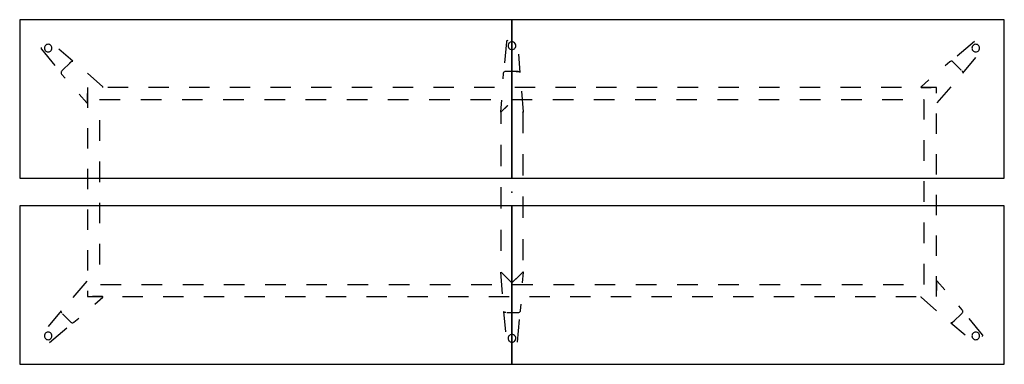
# Model space of a CAD drawing. Header units: metres. Extents: x 2.76 to 6.76, y -2.37 to -0.97.
import ezdxf

# ---------------------------------------------------------------- set-up
doc = ezdxf.new("R2010")
doc.units = ezdxf.units.M
doc.header["$MEASUREMENT"] = 0

# ---------------------------------------------------------------- blocks, each defined once
blk = doc.blocks.new('bd9dfced-5b42-42c2-aab7-2bb6c80cb5c4')
at = {"color": 252, "lineweight": 25, "true_color": 0x848484}
for p, q in [((4.7392, -1.0564), (4.7311, -1.1416)), ((6.641, -1.0548), (6.5697, -1.1145)), ((2.8501, -1.0868), (2.9046, -1.1527)), ((2.9782, -1.1354), (2.9206, -1.0871)), ((4.7954, -1.1814), (4.7888, -1.1065)), ((6.593, -1.1834), (6.6456, -1.1198)), ((2.9688, -1.1389), (2.9324, -1.1752)), ((2.9637, -1.144), (2.9699, -1.1378)), ((6.5409, -1.1374), (6.5215, -1.1543)), ((6.5869, -1.1716), (6.5532, -1.1378)), ((2.932, -1.1875), (2.9465, -1.2041)), ((3.0995, -1.239), (3.0365, -1.1846)), ((4.7259, -1.1856), (4.7244, -1.2076)), ((4.7863, -1.1772), (4.7349, -1.1772)), ((4.7791, -1.1772), (4.7878, -1.1772)), ((6.5895, -1.1742), (6.5906, -1.1752)), ((6.4557, -1.2112), (6.4235, -1.239)), ((6.4891, -1.3047), (6.546, -1.2389)), ((3.0036, -1.2697), (3.0339, -1.3047)), ((3.0365, -1.2417), (3.0365, -1.3244)), ((3.0365, -1.3037), (3.0365, -1.2666)), ((3.2019, -1.2417), (3.1192, -1.2417)), ((3.3673, -1.2417), (3.2846, -1.2417)), ((3.5327, -1.2417), (3.45, -1.2417)), ((3.6981, -1.2417), (3.6154, -1.2417)), ((3.8634, -1.2417), (3.7807, -1.2417)), ((4.0288, -1.2417), (3.9461, -1.2417)), ((4.1942, -1.2417), (4.1115, -1.2417)), ((4.3596, -1.2417), (4.2769, -1.2417)), ((4.525, -1.2417), (4.4423, -1.2417)), ((4.6904, -1.2417), (4.6077, -1.2417)), ((4.8557, -1.2417), (4.7731, -1.2417)), ((4.8079, -1.3405), (4.8019, -1.2574)), ((5.0211, -1.2417), (4.9384, -1.2417)), ((5.1865, -1.2417), (5.1038, -1.2417)), ((5.3519, -1.2417), (5.2692, -1.2417)), ((5.5173, -1.2417), (5.4346, -1.2417)), ((5.6827, -1.2417), (5.6, -1.2417)), ((5.8481, -1.2417), (5.7654, -1.2417)), ((6.0134, -1.2417), (5.9307, -1.2417)), ((6.1788, -1.2417), (6.0961, -1.2417)), ((6.3442, -1.2417), (6.2615, -1.2417)), ((6.4245, -1.2417), (6.4652, -1.2417)), ((6.4865, -1.2417), (6.4269, -1.2417)), ((6.4865, -1.2647), (6.4865, -1.2417)), ((3.1702, -1.2917), (3.0865, -1.2917)), ((3.3375, -1.2917), (3.2539, -1.2917)), ((3.5049, -1.2917), (3.4212, -1.2917)), ((3.6722, -1.2917), (3.5886, -1.2917)), ((3.8396, -1.2917), (3.7559, -1.2917)), ((4.0069, -1.2917), (3.9233, -1.2917)), ((4.1743, -1.2917), (4.0906, -1.2917)), ((4.3416, -1.2917), (4.2579, -1.2917)), ((4.509, -1.2917), (4.4253, -1.2917)), ((4.6763, -1.2917), (4.5926, -1.2917)), ((4.7185, -1.2943), (4.7151, -1.3405)), ((4.7445, -1.3148), (4.7177, -1.3416)), ((4.7177, -1.3416), (4.7439, -1.3154)), ((4.8437, -1.2917), (4.76, -1.2917)), ((5.011, -1.2917), (4.9273, -1.2917)), ((5.1784, -1.2917), (5.0947, -1.2917)), ((5.3457, -1.2917), (5.262, -1.2917)), ((5.513, -1.2917), (5.4294, -1.2917)), ((5.6804, -1.2917), (5.5967, -1.2917)), ((5.8477, -1.2917), (5.7641, -1.2917)), ((6.0151, -1.2917), (5.9314, -1.2917)), ((6.1824, -1.2917), (6.0988, -1.2917)), ((6.3498, -1.2917), (6.2661, -1.2917)), ((6.4365, -1.2917), (6.4335, -1.2917)), ((6.4365, -1.3723), (6.4365, -1.2917)), ((4.7168, -1.3429), (4.7165, -1.3444)), ((4.7165, -1.3444), (4.7165, -1.3895)), ((4.7177, -1.3416), (4.7168, -1.3429)), ((4.8062, -1.3429), (4.8053, -1.3416)), ((4.8065, -1.3444), (4.8062, -1.3429)), ((4.8065, -1.4274), (4.8065, -1.3444)), ((6.4865, -1.4301), (6.4865, -1.3474)), ((3.0865, -1.3753), (3.0865, -1.459)), ((3.0365, -1.4071), (3.0365, -1.4897)), ((4.7165, -1.4756), (4.7165, -1.5616)), ((6.4365, -1.5396), (6.4365, -1.456)), ((4.8065, -1.5995), (4.8065, -1.5135)), ((6.4865, -1.5955), (6.4865, -1.5128)), ((3.0865, -1.5427), (3.0865, -1.6264)), ((3.0365, -1.5724), (3.0365, -1.6551)), ((6.4365, -1.707), (6.4365, -1.6233)), ((4.7165, -1.6477), (4.7165, -1.7338)), ((6.4865, -1.7609), (6.4865, -1.6782)), ((3.0865, -1.71), (3.0865, -1.7937)), ((4.8065, -1.7717), (4.8065, -1.6856)), ((3.0365, -1.7378), (3.0365, -1.8205)), ((6.4365, -1.8743), (6.4365, -1.7906)), ((4.7165, -1.8199), (4.7165, -1.906)), ((3.0865, -1.8774), (3.0865, -1.9611)), ((4.8065, -1.9438), (4.8065, -1.8578)), ((6.4865, -1.9263), (6.4865, -1.8436)), ((3.0365, -1.9032), (3.0365, -1.9859)), ((6.4365, -2.0417), (6.4365, -1.958)), ((4.7151, -1.9929), (4.7214, -2.0796)), ((4.7177, -1.9917), (4.7615, -2.0356)), ((4.8054, -1.9917), (4.7766, -2.0205)), ((4.8048, -2.0354), (4.8079, -1.9929)), ((3.0339, -2.0287), (2.977, -2.0945)), ((4.7615, -2.0356), (4.7786, -2.0185)), ((6.4865, -2.0917), (6.4865, -2.009)), ((6.4865, -2.0296), (6.4865, -2.0667)), ((6.5194, -2.0636), (6.4891, -2.0287)), ((3.0365, -2.0686), (3.0365, -2.0917)), ((3.0896, -2.0417), (3.1733, -2.0417)), ((3.2569, -2.0417), (3.3406, -2.0417)), ((3.4243, -2.0417), (3.5079, -2.0417)), ((3.5916, -2.0417), (3.6753, -2.0417)), ((3.759, -2.0417), (3.8426, -2.0417)), ((3.9263, -2.0417), (4.01, -2.0417)), ((4.0937, -2.0417), (4.1773, -2.0417)), ((4.261, -2.0417), (4.3447, -2.0417)), ((4.4284, -2.0417), (4.512, -2.0417)), ((4.5957, -2.0417), (4.6794, -2.0417)), ((4.763, -2.0417), (4.8467, -2.0417)), ((4.9304, -2.0417), (5.0141, -2.0417)), ((5.0977, -2.0417), (5.1814, -2.0417)), ((5.2651, -2.0417), (5.3488, -2.0417)), ((5.4324, -2.0417), (5.5161, -2.0417)), ((5.5998, -2.0417), (5.6835, -2.0417)), ((5.7671, -2.0417), (5.8508, -2.0417)), ((5.9345, -2.0417), (6.0181, -2.0417)), ((6.1018, -2.0417), (6.1855, -2.0417)), ((6.2692, -2.0417), (6.3528, -2.0417)), ((3.0365, -2.0917), (3.0961, -2.0917)), ((3.0985, -2.0917), (3.0578, -2.0917)), ((3.0673, -2.1222), (3.0995, -2.0943)), ((3.1788, -2.0917), (3.2615, -2.0917)), ((3.3442, -2.0917), (3.4269, -2.0917)), ((3.5096, -2.0917), (3.5923, -2.0917)), ((3.675, -2.0917), (3.7577, -2.0917)), ((3.8404, -2.0917), (3.9231, -2.0917)), ((4.0057, -2.0917), (4.0884, -2.0917)), ((4.1711, -2.0917), (4.2538, -2.0917)), ((4.3365, -2.0917), (4.4192, -2.0917)), ((4.5019, -2.0917), (4.5846, -2.0917)), ((4.6673, -2.0917), (4.75, -2.0917)), ((4.8327, -2.0917), (4.9154, -2.0917)), ((4.9981, -2.0917), (5.0807, -2.0917)), ((5.1634, -2.0917), (5.2461, -2.0917)), ((5.3288, -2.0917), (5.4115, -2.0917)), ((5.4942, -2.0917), (5.5769, -2.0917)), ((5.6596, -2.0917), (5.7423, -2.0917)), ((5.825, -2.0917), (5.9077, -2.0917)), ((5.9904, -2.0917), (6.0731, -2.0917)), ((6.1557, -2.0917), (6.2384, -2.0917)), ((6.3211, -2.0917), (6.4038, -2.0917)), ((6.4235, -2.0943), (6.4866, -2.1488)), ((2.93, -2.1499), (2.8774, -2.2135)), ((2.9335, -2.1592), (2.9324, -2.1581)), ((4.7274, -2.1521), (4.7352, -2.2342)), ((4.7364, -2.1561), (4.7349, -2.1561)), ((4.7401, -2.1561), (4.7878, -2.1561)), ((4.7968, -2.1478), (4.7986, -2.1221)), ((6.5542, -2.1945), (6.5906, -2.1581)), ((6.591, -2.1458), (6.5765, -2.1292)), ((2.9361, -2.1618), (2.9699, -2.1955)), ((2.9821, -2.1959), (3.0015, -2.1791)), ((4.7844, -2.2769), (4.7926, -2.1843)), ((6.5449, -2.1979), (6.6024, -2.2462)), ((6.5594, -2.1893), (6.5532, -2.1955)), ((6.6729, -2.2466), (6.6184, -2.1806)), ((2.8821, -2.2785), (2.9533, -2.2188))]:
    blk.add_line(p, q, dxfattribs=at)
at = {"color": 18, "lineweight": 25, "true_color": 0x000000}
for points in [[(4.7615, -0.9669), (2.7617, -0.9669), (2.7617, -1.6109), (4.7615, -1.6109)], [(6.7607, -1.6109), (6.7617, -0.9669), (4.7615, -0.9669), (4.7615, -1.6109)], [(2.7617, -1.7224), (2.7617, -2.3665), (4.7615, -2.3665), (4.7615, -1.7224)], [(4.7615, -2.3665), (6.7617, -2.3665), (6.7607, -1.7224), (4.7615, -1.7224)]]:
    blk.add_lwpolyline(points, close=True, dxfattribs=at)
at = {"color": 252, "lineweight": 25, "true_color": 0x848484}
for points in [[(2.8929, -1.0821), (2.8925, -1.0787), (2.8914, -1.0754), (2.8895, -1.0725), (2.8871, -1.07), (2.8841, -1.0682), (2.8808, -1.067), (2.8774, -1.0666), (2.8739, -1.067), (2.8707, -1.0682), (2.8677, -1.07), (2.8653, -1.0725), (2.8634, -1.0754), (2.8623, -1.0787), (2.8619, -1.0821)], [(4.7442, -1.0519), (4.7424, -1.0522), (4.7409, -1.0532), (4.7397, -1.0546), (4.7392, -1.0564)], [(4.777, -1.0724), (4.7766, -1.069), (4.7755, -1.0657), (4.7736, -1.0628), (4.7712, -1.0603), (4.7682, -1.0585), (4.765, -1.0573), (4.7615, -1.0569), (4.7581, -1.0573), (4.7548, -1.0585), (4.7518, -1.0603), (4.7494, -1.0628), (4.7475, -1.0657), (4.7464, -1.069), (4.746, -1.0724)], [(4.746, -1.0724), (4.7464, -1.0759), (4.7475, -1.0792), (4.7494, -1.0821), (4.7518, -1.0846), (4.7548, -1.0864), (4.7581, -1.0876), (4.7615, -1.088), (4.765, -1.0876), (4.7682, -1.0864), (4.7712, -1.0846), (4.7736, -1.0821), (4.7755, -1.0792), (4.7766, -1.0759), (4.777, -1.0724)], [(6.6612, -1.0821), (6.6608, -1.0787), (6.6596, -1.0754), (6.6578, -1.0725), (6.6553, -1.07), (6.6524, -1.0682), (6.6491, -1.067), (6.6456, -1.0666), (6.6422, -1.067), (6.6389, -1.0682), (6.636, -1.07), (6.6335, -1.0725), (6.6317, -1.0754), (6.6305, -1.0787), (6.6301, -1.0821)], [(2.8504, -1.08), (2.8494, -1.0815), (2.849, -1.0833), (2.8492, -1.0851), (2.8501, -1.0868)], [(2.8619, -1.0821), (2.8623, -1.0856), (2.8634, -1.0889), (2.8653, -1.0918), (2.8677, -1.0943), (2.8707, -1.0961), (2.8739, -1.0973), (2.8774, -1.0977), (2.8808, -1.0973), (2.8841, -1.0961), (2.8871, -1.0943), (2.8895, -1.0918), (2.8914, -1.0889), (2.8925, -1.0856), (2.8929, -1.0821)], [(6.6301, -1.0821), (6.6305, -1.0856), (6.6317, -1.0889), (6.6335, -1.0918), (6.636, -1.0943), (6.6389, -1.0961), (6.6422, -1.0973), (6.6456, -1.0977), (6.6491, -1.0973), (6.6524, -1.0961), (6.6553, -1.0943), (6.6578, -1.0918), (6.6596, -1.0889), (6.6608, -1.0856), (6.6612, -1.0821)], [(2.9699, -1.1378), (2.9716, -1.1364), (2.9737, -1.1355), (2.9759, -1.1352), (2.9782, -1.1354)], [(6.5532, -1.1378), (6.5514, -1.1364), (6.5493, -1.1355), (6.5471, -1.1352), (6.5449, -1.1354), (6.5428, -1.1361), (6.5409, -1.1374)], [(2.9324, -1.1752), (2.9311, -1.177), (2.9302, -1.1791), (2.9298, -1.1813), (2.93, -1.1835), (2.9308, -1.1856), (2.932, -1.1875)], [(4.7349, -1.1772), (4.7327, -1.1775), (4.7306, -1.1783), (4.7288, -1.1796), (4.7273, -1.1813), (4.7264, -1.1834), (4.7259, -1.1856)], [(4.7878, -1.1772), (4.79, -1.1775), (4.7921, -1.1783), (4.794, -1.1796), (4.7954, -1.1814)], [(6.5906, -1.1752), (6.592, -1.177), (6.5928, -1.179), (6.5932, -1.1812), (6.593, -1.1834)], [(3.0985, -1.2417), (3.1, -1.2407), (3.0995, -1.239)], [(6.4235, -1.239), (6.4231, -1.2407), (6.4245, -1.2417)], [(3.0339, -1.3047), (3.0355, -1.3051), (3.0365, -1.3037)], [(4.7151, -1.3405), (4.716, -1.3419), (4.7177, -1.3416)], [(4.8054, -1.3416), (4.8071, -1.3419), (4.8079, -1.3405)], [(4.8079, -1.9929), (4.8071, -1.9914), (4.8054, -1.9917)], [(6.4891, -2.0287), (6.4875, -2.0282), (6.4865, -2.0296)], [(3.0995, -2.0943), (3.1, -2.0926), (3.0985, -2.0917)], [(6.4245, -2.0917), (6.4231, -2.0926), (6.4235, -2.0943)], [(2.9324, -2.1581), (2.9311, -2.1564), (2.9302, -2.1543), (2.9298, -2.1521), (2.93, -2.1499)], [(4.7349, -2.1561), (4.7327, -2.1559), (4.7306, -2.1551), (4.7288, -2.1538), (4.7274, -2.1521)], [(4.7878, -2.1561), (4.79, -2.1559), (4.7921, -2.155), (4.794, -2.1537), (4.7954, -2.152), (4.7964, -2.15), (4.7968, -2.1478)], [(6.5906, -2.1581), (6.592, -2.1563), (6.5929, -2.1543), (6.5932, -2.1521), (6.593, -2.1498), (6.5923, -2.1477), (6.591, -2.1458)], [(2.9699, -2.1955), (2.9716, -2.1969), (2.9737, -2.1978), (2.9759, -2.1981), (2.9781, -2.1979), (2.9803, -2.1972), (2.9821, -2.1959)], [(6.5532, -2.1955), (6.5514, -2.1969), (6.5493, -2.1978), (6.5471, -2.1981), (6.5449, -2.1979)], [(2.8929, -2.2512), (2.8925, -2.2477), (2.8914, -2.2445), (2.8895, -2.2415), (2.8871, -2.2391), (2.8841, -2.2372), (2.8808, -2.2361), (2.8774, -2.2357), (2.8739, -2.2361), (2.8707, -2.2372), (2.8677, -2.2391), (2.8653, -2.2415), (2.8634, -2.2445), (2.8623, -2.2477), (2.8619, -2.2512)], [(6.6612, -2.2512), (6.6608, -2.2477), (6.6596, -2.2445), (6.6578, -2.2415), (6.6553, -2.2391), (6.6524, -2.2372), (6.6491, -2.2361), (6.6456, -2.2357), (6.6422, -2.2361), (6.6389, -2.2372), (6.636, -2.2391), (6.6335, -2.2415), (6.6317, -2.2445), (6.6305, -2.2477), (6.6301, -2.2512)], [(2.8619, -2.2512), (2.8623, -2.2546), (2.8634, -2.2579), (2.8653, -2.2609), (2.8677, -2.2633), (2.8707, -2.2652), (2.8739, -2.2663), (2.8774, -2.2667), (2.8808, -2.2663), (2.8841, -2.2652), (2.8871, -2.2633), (2.8895, -2.2609), (2.8914, -2.2579), (2.8925, -2.2546), (2.8929, -2.2512)], [(4.777, -2.2609), (4.7766, -2.2574), (4.7755, -2.2542), (4.7736, -2.2512), (4.7712, -2.2488), (4.7682, -2.2469), (4.765, -2.2458), (4.7615, -2.2454), (4.7581, -2.2458), (4.7548, -2.2469), (4.7518, -2.2488), (4.7494, -2.2512), (4.7475, -2.2542), (4.7464, -2.2574), (4.746, -2.2609)], [(4.746, -2.2609), (4.7464, -2.2643), (4.7475, -2.2676), (4.7494, -2.2706), (4.7518, -2.273), (4.7548, -2.2749), (4.7581, -2.276), (4.7615, -2.2764), (4.765, -2.276), (4.7682, -2.2749), (4.7712, -2.273), (4.7736, -2.2706), (4.7755, -2.2676), (4.7766, -2.2643), (4.777, -2.2609)], [(6.6301, -2.2512), (6.6305, -2.2546), (6.6317, -2.2579), (6.6335, -2.2609), (6.636, -2.2633), (6.6389, -2.2652), (6.6422, -2.2663), (6.6456, -2.2667), (6.6491, -2.2663), (6.6524, -2.2652), (6.6553, -2.2633), (6.6578, -2.2609), (6.6596, -2.2579), (6.6608, -2.2546), (6.6612, -2.2512)], [(6.6726, -2.2533), (6.6737, -2.2518), (6.6741, -2.25), (6.6738, -2.2482), (6.6729, -2.2466)]]:
    blk.add_lwpolyline(points, dxfattribs=at)
at = {"color": 1, "true_color": 0xff0000}
blk.add_point((4.7615, -1.6667), dxfattribs=at)
blk.add_point((4.7615, -1.6667), dxfattribs=at)
blk.add_point((4.7615, -1.6667), dxfattribs=at)
blk.add_point((4.7615, -1.6667), dxfattribs=at)
blk.add_point((4.7615, -1.6667), dxfattribs=at)
blk = doc.blocks.new('f3cb4016-8eae-4e90-9744-8ecaeb110a2f')
blk.add_blockref('bd9dfced-5b42-42c2-aab7-2bb6c80cb5c4', (0, 0))

msp = doc.modelspace()

# ---------------------------------------------------------------- block references
msp.add_blockref('f3cb4016-8eae-4e90-9744-8ecaeb110a2f', (0, 0))

doc.saveas('drawing.dxf')
